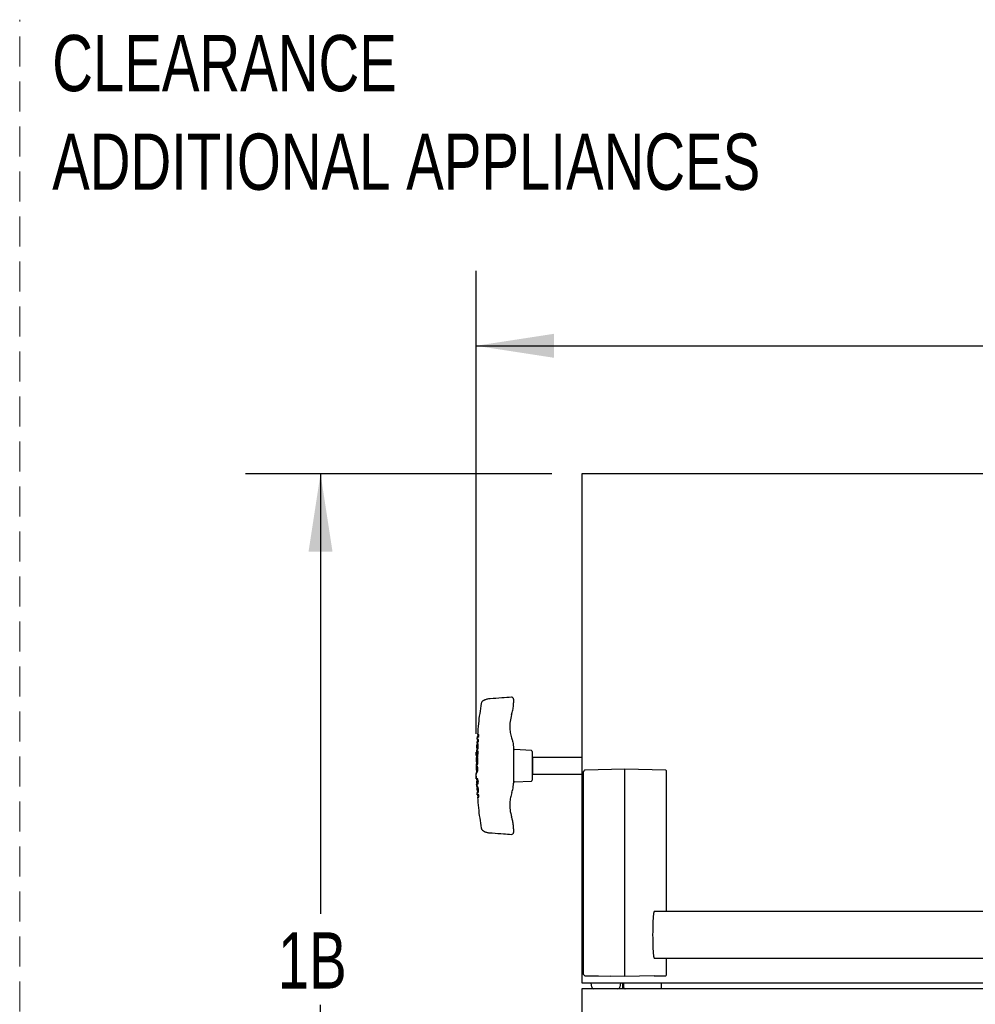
# Model space of a CAD drawing. Header units: inches. Extents: x 33 to 537, y 23 to 447.
# Tile 8 of 68: x 47 to 72, y 58 to 84. Entities that reach past the tile are written whole.
import ezdxf

# ---------------------------------------------------------------- set-up
doc = ezdxf.new("R2010")
doc.units = ezdxf.units.IN
doc.header["$LTSCALE"] = 16
doc.header["$MEASUREMENT"] = 0
doc.linetypes.add('HIDDEN', pattern=[0.075, 0.05, -0.025])
doc.layers.add('FORMAT', color=7, linetype='Continuous')
doc.styles.add('SLDTEXTSTYLE0', font='TXT', dxfattribs={"width": 0.75})
doc.dimstyles.new('SLDDIMSTYLE0', dxfattribs={"dimtxt": 1.5, "dimasz": 2.08, "dimexe": 0, "dimexo": 0.0625, "dimgap": 0.375, "dimtad": 0, "dimtih": 1, "dimtoh": 1, "dimdec": 0, "dimrnd": 1e-09, "dimzin": 12, "dimdsep": 46, "dimlunit": 5, "dimtxsty": 'SLDTEXTSTYLE0', "dimsah": 1, "dimcen": 0.09, "dimadec": 0, "dimazin": 3, "dimtfac": 1, "dimtdec": 0, "dimtofl": 0, "dimtmove": 0, "dimatfit": 3, "dimfxl": 0, "dimfrac": 2, "dimtolj": 1, "dimtzin": 12, "dimarcsym": 0})

# ---------------------------------------------------------------- blocks, each defined once
blk = doc.blocks.new('_D_3')
at = {"layer": 'FORMAT'}
for p, q in [((58.868, 64.885), (58.868, 77.232)), ((111.701, 61.509), (111.701, 77.232)), ((58.868, 75.232), (83.242, 75.232)), ((111.701, 75.232), (87.326, 75.232))]:
    blk.add_line(p, q, dxfattribs=at)
for points in [[(58.868, 75.232), (60.948, 74.912), (60.948, 75.552)], [(111.701, 75.232), (109.621, 75.552), (109.621, 74.912)]]:
    blk.add_solid(points, dxfattribs=at)
at = {"layer": 'FORMAT', "insert": (83.584, 75.954), "char_height": 1.5, "attachment_point": 1, "style": 'SLDTEXTSTYLE0'}
blk.add_mtext('15B', dxfattribs=at)
blk = doc.blocks.new('_D_5')
at = {"layer": 'FORMAT'}
for p, q in [((60.89, 71.82), (52.718, 71.82)), ((54.718, 71.82), (54.718, 60.081)), ((54.718, 45.917), (54.718, 57.656)), ((60.058, 45.917), (52.718, 45.917))]:
    blk.add_line(p, q, dxfattribs=at)
for points in [[(54.718, 71.82), (54.398, 69.74), (55.038, 69.74)], [(54.718, 45.917), (55.038, 47.997), (54.398, 47.997)]]:
    blk.add_solid(points, dxfattribs=at)
at = {"layer": 'FORMAT', "insert": (53.578, 59.589), "char_height": 1.5, "attachment_point": 1, "style": 'SLDTEXTSTYLE0'}
blk.add_mtext('1B', dxfattribs=at)
blk = doc.blocks.new('SW_NOTE_0_3')
at = {"layer": 'FORMAT', "color": 0, "char_height": 1.5, "attachment_point": 1, "style": 'SLDTEXTSTYLE0'}
for s, insert in [('CLEARANCE', (0, 1.934)), ('ADDITIONAL APPLIANCES', (0, -0.696))]:
    blk.add_mtext(s, dxfattribs=dict(at, insert=insert))

msp = doc.modelspace()

# ---------------------------------------------------------------- linework, layer by layer
at = {"color": 7, "linetype": 'Continuous', "lineweight": 25}
for p, q in [((62.44, 71.82), (61.69, 71.82)), ((61.69, 71.82), (61.69, 71.795)), ((61.69, 71.795), (61.69, 64.144)), ((106.44, 71.82), (62.44, 71.82)), ((59.107, 65.789), (59.094, 65.782)), ((59.867, 65.765), (59.867, 65.707)), ((58.912, 64.867), (58.908, 64.808)), ((58.94, 64.81), (58.944, 64.865)), ((58.89, 64.673), (58.887, 64.638)), ((58.896, 64.639), (58.892, 64.576)), ((58.896, 64.747), (58.895, 64.731)), ((58.902, 64.731), (58.898, 64.668)), ((58.899, 64.808), (58.909, 64.808)), ((58.899, 64.807), (58.9, 64.798)), ((58.901, 64.784), (58.903, 64.772)), ((58.902, 64.807), (58.909, 64.807)), ((58.91, 64.808), (58.909, 64.808)), ((58.909, 64.807), (58.91, 64.798)), ((58.932, 64.673), (58.935, 64.731)), ((58.872, 64.309), (58.874, 64.392)), ((58.874, 64.392), (58.875, 64.392)), ((58.876, 64.446), (58.889, 64.446)), ((58.879, 64.446), (58.878, 64.392)), ((58.882, 64.576), (58.895, 64.576)), ((58.889, 64.508), (58.886, 64.444)), ((58.891, 64.508), (58.901, 64.508)), ((58.895, 64.576), (58.905, 64.576)), ((58.899, 64.424), (58.895, 64.309)), ((58.92, 64.424), (58.899, 64.424)), ((58.909, 64.424), (58.905, 64.309)), ((58.906, 64.542), (58.916, 64.542)), ((58.915, 64.247), (58.92, 64.424)), ((60.344, 64.438), (59.891, 64.461)), ((60.367, 64.413), (60.367, 63.648)), ((58.873, 64.247), (58.87, 64.134)), ((58.895, 64.309), (58.872, 64.309)), ((58.878, 64.134), (58.877, 64.071)), ((58.881, 64.309), (58.88, 64.245)), ((58.893, 64.236), (58.892, 64.134)), ((58.892, 64.134), (58.902, 64.134)), ((58.915, 64.236), (58.893, 64.236)), ((58.895, 64.309), (58.905, 64.309)), ((58.903, 64.236), (58.902, 64.134)), ((58.913, 64.072), (58.915, 64.236)), ((60.377, 64.255), (60.367, 64.245)), ((61.69, 64.255), (60.377, 64.255)), ((60.377, 64.255), (60.377, 63.805)), ((61.69, 64.144), (61.69, 64.093)), ((61.69, 64.093), (61.69, 58.308)), ((58.869, 64.072), (58.868, 64.041)), ((58.868, 63.979), (58.88, 63.979)), ((58.869, 63.849), (58.882, 63.849)), ((58.872, 63.849), (58.874, 63.807)), ((58.877, 64.042), (58.878, 63.979)), ((58.878, 63.911), (58.879, 63.848)), ((58.88, 63.979), (58.89, 63.979)), ((58.881, 63.911), (58.891, 63.911)), ((58.893, 63.945), (58.903, 63.945)), ((60.367, 63.815), (60.377, 63.805)), ((61.726, 63.861), (61.726, 58.477)), ((62.839, 63.937), (61.773, 63.914)), ((63.931, 63.914), (62.839, 63.937)), ((62.839, 63.933), (62.839, 63.937)), ((62.839, 60.528), (62.839, 63.933)), ((63.95, 60.147), (63.95, 63.894)), ((58.873, 63.709), (58.874, 63.684)), ((58.875, 63.684), (58.874, 63.713)), ((58.879, 63.622), (58.88, 63.576)), ((58.884, 63.684), (58.886, 63.62)), ((58.888, 63.576), (58.89, 63.528)), ((58.92, 63.622), (58.918, 63.684)), ((58.923, 63.548), (58.921, 63.61)), ((59.891, 63.599), (60.344, 63.623)), ((60.377, 63.805), (61.69, 63.805)), ((58.882, 63.52), (58.883, 63.528)), ((58.883, 63.528), (58.886, 63.476)), ((58.883, 63.528), (58.893, 63.528)), ((58.886, 63.476), (58.884, 63.484)), ((58.886, 63.476), (58.896, 63.476)), ((58.887, 63.428), (58.89, 63.387)), ((58.893, 63.537), (58.923, 63.548)), ((58.896, 63.467), (58.893, 63.537)), ((58.893, 63.528), (58.896, 63.476)), ((58.893, 63.476), (58.896, 63.428)), ((58.893, 63.33), (58.903, 63.33)), ((58.893, 63.329), (58.895, 63.32)), ((58.893, 63.329), (58.903, 63.329)), ((58.928, 63.456), (58.896, 63.467)), ((58.898, 63.387), (58.902, 63.33)), ((58.898, 63.308), (58.902, 63.294)), ((58.905, 63.33), (58.903, 63.33)), ((58.903, 63.329), (58.905, 63.32)), ((58.931, 63.394), (58.928, 63.456)), ((58.935, 63.332), (58.932, 63.387)), ((58.9, 63.269), (58.901, 63.252)), ((58.908, 63.252), (58.912, 63.194)), ((58.944, 63.195), (58.94, 63.252)), ((59.867, 62.353), (59.867, 62.296)), ((59.867, 62.252), (59.867, 62.252)), ((62.839, 59.945), (62.839, 60.528)), ((105.259, 60.147), (63.621, 60.147)), ((62.839, 58.668), (62.839, 59.945)), ((63.621, 58.897), (105.259, 58.897)), ((63.95, 58.452), (63.95, 58.897)), ((62.839, 58.413), (62.839, 58.668)), ((61.69, 58.308), (61.69, 58.238)), ((62.839, 58.413), (62.46, 58.419)), ((63.621, 58.426), (62.839, 58.413)), ((63.621, 58.426), (63.931, 58.432)), ((61.69, 58.238), (62.44, 58.238)), ((107.19, 58.081), (61.69, 58.081)), ((61.69, 58.081), (61.69, 58.022)), ((61.956, 58.122), (61.935, 58.238)), ((62.44, 58.238), (106.44, 58.238)), ((62.723, 58.238), (62.702, 58.122)), ((62.775, 58.238), (62.775, 58.081)), ((62.813, 58.1), (62.813, 58.238)), ((62.813, 58.1), (62.813, 58.081)), ((62.813, 58.1), (62.817, 58.081)), ((63.813, 58.081), (63.813, 58.238)), ((61.69, 58.022), (61.69, 55.086))]:
    msp.add_line(p, q, dxfattribs=at)
at = {"color": 7, "linetype": 'Continuous', "lineweight": 25, "flags": 128}
for points in [[(61.732, 58.463), (61.733, 58.463), (61.758, 58.437)], [(61.772, 58.432), (61.889, 58.43), (61.971, 58.428), (62.134, 58.425), (62.46, 58.419)]]:
    msp.add_lwpolyline(points, dxfattribs=at)
at = {"color": 7, "linetype": 'Continuous', "lineweight": 25}
for centre, radius, start, end in [((59.817, 65.809), 0.05, 359.9958, 93.9776), ((59.892, 64.486), 0.025, 180, 267), ((60.342, 64.413), 0.025, 0, 87), ((61.746, 63.861), 0.02, 141.1875, 180), ((61.773, 63.894), 0.02, 91.2207, 141.1243), ((63.93, 63.894), 0.02, 0, 88.7793), ((59.892, 63.574), 0.025, 93, 180), ((60.342, 63.648), 0.025, 273, 0), ((59.817, 62.252), 0.05, 266.1773, 359.9985), ((61.746, 58.477), 0.02, 180, 225.0772), ((61.772, 58.452), 0.02, 225.0772, 268.9641), ((63.93, 58.452), 0.02, 271.0798, 0), ((62.005, 58.131), 0.05, 190, 270), ((62.653, 58.131), 0.05, 270, 350)]:
    msp.add_arc(centre, radius, start, end, dxfattribs=at)
msp.add_ellipse((63.627, 59.522), major_axis=(0, 0.63), ratio=0.074313, start_param=6.157114, end_param=9.55085, dxfattribs=at)
for points, knots in [([(59.007, 65.693), (58.978, 65.514), (58.934, 65.239), (58.913, 64.961), (58.906, 64.865)], [0, 0, 0, 0, 0.652176, 1, 1, 1, 1]), ([(59.074, 65.772), (59.071, 65.77), (59.062, 65.766), (59.06, 65.765), (59.058, 65.764), (59.058, 65.763), (59.057, 65.763), (59.055, 65.762), (59.051, 65.76), (59.043, 65.754), (59.029, 65.742), (59.016, 65.722), (59.007, 65.703), (59.007, 65.693), (59.007, 65.693)], [0, 0, 0, 0, 0.159679, 0.523623, 0.550237, 0.566534, 0.573002, 0.580081, 0.597359, 0.634994, 0.719409, 0.856966, 0.991826, 1, 1, 1, 1]), ([(59.107, 65.789), (59.098, 65.784), (59.079, 65.775), (59.066, 65.768), (59.06, 65.765), (59.06, 65.765), (59.06, 65.765)], [0, 0, 0, 0, 0.309564, 0.686355, 0.868503, 1, 1, 1, 1]), ([(59.231, 65.817), (59.219, 65.816), (59.192, 65.814), (59.152, 65.805), (59.124, 65.798), (59.109, 65.789), (59.105, 65.787)], [0, 0, 0, 0, 0.245352, 0.559093, 0.899817, 1, 1, 1, 1]), ([(59.814, 65.858), (59.728, 65.853), (59.537, 65.84), (59.343, 65.825), (59.235, 65.817), (59.231, 65.817)], [0, 0, 0, 0, 0.4395121, 0.9806156, 1, 1, 1, 1]), ([(59.817, 65.394), (59.829, 65.434), (59.852, 65.515), (59.866, 65.621), (59.867, 65.685), (59.867, 65.707)], [0, 0, 0, 0, 0.394349, 0.795194, 1, 1, 1, 1]), ([(59.867, 65.808), (59.867, 65.808), (59.867, 65.809), (59.867, 65.804), (59.867, 65.795), (59.867, 65.781), (59.867, 65.77), (59.867, 65.765)], [0, 0, 0, 0, 0.069327, 0.302059, 0.534471, 0.767245, 1, 1, 1, 1]), ([(59.817, 65.394), (59.801, 65.334), (59.767, 65.211), (59.763, 65.038), (59.782, 64.88), (59.81, 64.791), (59.824, 64.746)], [0, 0, 0, 0, 0.282154, 0.574646, 0.785231, 1, 1, 1, 1]), ([(58.944, 64.865), (58.933, 64.865), (58.909, 64.865), (58.905, 64.865), (58.902, 64.865)], [0, 0, 0, 0, 0.503556, 1, 1, 1, 1]), ([(58.898, 64.638), (58.89, 64.638), (58.882, 64.638), (58.886, 64.638), (58.886, 64.638)], [0, 0, 0, 0, 0.997042, 1, 1, 1, 1]), ([(58.888, 64.673), (58.89, 64.673), (58.895, 64.673), (58.919, 64.673), (58.932, 64.673)], [0, 0, 0, 0, 0.496267, 1, 1, 1, 1]), ([(58.895, 64.731), (58.895, 64.731), (58.895, 64.731), (58.895, 64.731), (58.895, 64.732)], [0, 0, 0, 0, 0.560174, 1, 1, 1, 1]), ([(58.896, 64.741), (58.896, 64.751), (58.896, 64.775), (58.924, 64.797), (58.94, 64.81)], [0, 0, 0, 0, 0.406069, 1, 1, 1, 1]), ([(58.935, 64.731), (58.92, 64.731), (58.895, 64.731), (58.896, 64.731), (58.896, 64.731)], [0, 0, 0, 0, 0.62042, 1, 1, 1, 1]), ([(58.927, 64.542), (58.927, 64.555), (58.927, 64.574), (58.924, 64.598), (58.92, 64.613), (58.914, 64.625), (58.907, 64.635), (58.902, 64.637), (58.898, 64.638)], [0, 0, 0, 0, 0.24877, 0.374572, 0.499686, 0.624779, 0.750311, 1, 1, 1, 1]), ([(58.899, 64.808), (58.899, 64.808), (58.899, 64.808), (58.899, 64.807), (58.899, 64.807)], [0, 0, 0, 0, 0.559837, 1, 1, 1, 1]), ([(58.909, 64.808), (58.909, 64.808), (58.909, 64.808), (58.909, 64.807), (58.909, 64.807)], [0, 0, 0, 0, 0.559655, 1, 1, 1, 1]), ([(59.824, 64.746), (59.833, 64.718), (59.859, 64.637), (59.864, 64.551), (59.867, 64.495)], [0, 0, 0, 0, 0.3405994, 1, 1, 1, 1]), ([(58.891, 64.508), (58.883, 64.508), (58.875, 64.508), (58.879, 64.508), (58.879, 64.508)], [0, 0, 0, 0, 0.998316, 1, 1, 1, 1]), ([(58.882, 64.576), (58.882, 64.564), (58.88, 64.541), (58.879, 64.518), (58.879, 64.506)], [0, 0, 0, 0, 0.50001, 1, 1, 1, 1]), ([(58.889, 64.446), (58.892, 64.447), (58.898, 64.448), (58.907, 64.459), (58.913, 64.47), (58.919, 64.485), (58.924, 64.509), (58.926, 64.529), (58.927, 64.542)], [0, 0, 0, 0, 0.24884, 0.374581, 0.500169, 0.625113, 0.749881, 1, 1, 1, 1]), ([(58.906, 64.542), (58.905, 64.536), (58.905, 64.528), (58.902, 64.519), (58.899, 64.512), (58.895, 64.508), (58.893, 64.508), (58.891, 64.508)], [0, 0, 0, 0, 0.249246, 0.374702, 0.499971, 0.749525, 1, 1, 1, 1]), ([(58.895, 64.576), (58.896, 64.576), (58.899, 64.575), (58.902, 64.572), (58.905, 64.565), (58.906, 64.555), (58.906, 64.547), (58.906, 64.542)], [0, 0, 0, 0, 0.250306, 0.499805, 0.624982, 0.750138, 1, 1, 1, 1]), ([(58.916, 64.542), (58.915, 64.536), (58.915, 64.528), (58.912, 64.519), (58.909, 64.512), (58.905, 64.508), (58.903, 64.508), (58.901, 64.508)], [0, 0, 0, 0, 0.249246, 0.374702, 0.499971, 0.749525, 1, 1, 1, 1]), ([(58.905, 64.576), (58.906, 64.576), (58.909, 64.575), (58.912, 64.572), (58.915, 64.565), (58.916, 64.555), (58.916, 64.547), (58.916, 64.542)], [0, 0, 0, 0, 0.2503072, 0.4997978, 0.624976, 0.7501364, 1, 1, 1, 1]), ([(59.867, 64.495), (59.867, 64.34), (59.867, 64.03), (59.867, 63.72), (59.867, 63.566)], [0, 0, 0, 0, 0.5, 1, 1, 1, 1]), ([(58.87, 64.247), (58.872, 64.247), (58.877, 64.247), (58.902, 64.247), (58.915, 64.247)], [0, 0, 0, 0, 0.49529, 1, 1, 1, 1]), ([(58.892, 64.134), (58.884, 64.134), (58.87, 64.134), (58.87, 64.134), (58.87, 64.134)], [0, 0, 0, 0, 0.603001, 1, 1, 1, 1]), ([(58.88, 64.041), (58.872, 64.041), (58.863, 64.041), (58.867, 64.041), (58.867, 64.041)], [0, 0, 0, 0, 0.99802, 1, 1, 1, 1]), ([(58.881, 63.911), (58.872, 63.911), (58.864, 63.911), (58.868, 63.911), (58.868, 63.911)], [0, 0, 0, 0, 0.998265, 1, 1, 1, 1]), ([(58.868, 64.072), (58.87, 64.072), (58.875, 64.072), (58.9, 64.072), (58.913, 64.072)], [0, 0, 0, 0, 0.496127, 1, 1, 1, 1]), ([(58.868, 63.98), (58.868, 63.968), (58.868, 63.945), (58.868, 63.922), (58.868, 63.911)], [0, 0, 0, 0, 0.499997, 1, 1, 1, 1]), ([(58.874, 63.713), (58.873, 63.728), (58.873, 63.751), (58.871, 63.781), (58.87, 63.801), (58.87, 63.815), (58.87, 63.823), (58.872, 63.824), (58.873, 63.825)], [0, 0, 0, 0, 0.297057, 0.447386, 0.597596, 0.746781, 0.896856, 1, 1, 1, 1]), ([(58.915, 63.945), (58.915, 63.958), (58.914, 63.978), (58.909, 64.002), (58.904, 64.017), (58.898, 64.028), (58.889, 64.039), (58.884, 64.04), (58.88, 64.041)], [0, 0, 0, 0, 0.248788, 0.374556, 0.499658, 0.624779, 0.750212, 1, 1, 1, 1]), ([(58.88, 63.979), (58.882, 63.979), (58.884, 63.979), (58.888, 63.975), (58.891, 63.968), (58.893, 63.959), (58.893, 63.951), (58.893, 63.945)], [0, 0, 0, 0, 0.2502849, 0.4997759, 0.6250047, 0.7502466, 1, 1, 1, 1]), ([(58.893, 63.945), (58.893, 63.94), (58.893, 63.932), (58.892, 63.922), (58.889, 63.915), (58.885, 63.912), (58.882, 63.911), (58.881, 63.911)], [0, 0, 0, 0, 0.2493755, 0.3748697, 0.5001449, 0.7496232, 1, 1, 1, 1]), ([(58.882, 63.849), (58.886, 63.85), (58.891, 63.852), (58.899, 63.862), (58.905, 63.874), (58.91, 63.889), (58.914, 63.913), (58.915, 63.932), (58.915, 63.945)], [0, 0, 0, 0, 0.248793, 0.374535, 0.500091, 0.62498, 0.749773, 1, 1, 1, 1]), ([(58.89, 63.979), (58.892, 63.979), (58.894, 63.979), (58.898, 63.975), (58.901, 63.968), (58.903, 63.959), (58.903, 63.951), (58.903, 63.945)], [0, 0, 0, 0, 0.2502768, 0.4997795, 0.625009, 0.7502452, 1, 1, 1, 1]), ([(58.903, 63.945), (58.903, 63.94), (58.903, 63.932), (58.902, 63.922), (58.899, 63.915), (58.895, 63.912), (58.892, 63.911), (58.891, 63.911)], [0, 0, 0, 0, 0.2493745, 0.374869, 0.5001533, 0.7496321, 1, 1, 1, 1]), ([(61.758, 63.907), (61.757, 63.906), (61.748, 63.894), (61.739, 63.883), (61.731, 63.873)], [0, 0, 0, 0, 0.118063, 1, 1, 1, 1]), ([(58.872, 63.751), (58.872, 63.749), (58.872, 63.744), (58.872, 63.729), (58.873, 63.717), (58.873, 63.709)], [0, 0, 0, 0, 0.170703, 0.448509, 1, 1, 1, 1]), ([(58.918, 63.684), (58.908, 63.684), (58.887, 63.684), (58.879, 63.684), (58.875, 63.684)], [0, 0, 0, 0, 0.499999, 1, 1, 1, 1]), ([(58.876, 63.622), (58.878, 63.622), (58.883, 63.622), (58.908, 63.622), (58.92, 63.622)], [0, 0, 0, 0, 0.495607, 1, 1, 1, 1]), ([(58.921, 63.61), (58.909, 63.605), (58.885, 63.594), (58.873, 63.577), (58.884, 63.566), (58.889, 63.561)], [0, 0, 0, 0, 0.354464, 0.705761, 1, 1, 1, 1]), ([(58.931, 63.61), (58.918, 63.605), (58.894, 63.594), (58.89, 63.582), (58.888, 63.576)], [0, 0, 0, 0, 0.502589, 1, 1, 1, 1]), ([(59.824, 63.315), (59.84, 63.368), (59.864, 63.451), (59.866, 63.536), (59.867, 63.566)], [0, 0, 0, 0, 0.653163, 1, 1, 1, 1]), ([(58.88, 63.52), (58.881, 63.514), (58.881, 63.502), (58.882, 63.49), (58.882, 63.483)], [0, 0, 0, 0, 0.491545, 1, 1, 1, 1]), ([(58.895, 63.443), (58.89, 63.438), (58.881, 63.427), (58.895, 63.41), (58.919, 63.399), (58.931, 63.394)], [0, 0, 0, 0, 0.29969, 0.648153, 1, 1, 1, 1]), ([(58.932, 63.387), (58.919, 63.387), (58.895, 63.387), (58.89, 63.387), (58.888, 63.387)], [0, 0, 0, 0, 0.523035, 1, 1, 1, 1]), ([(58.896, 63.428), (58.896, 63.428), (58.892, 63.422), (58.906, 63.41), (58.93, 63.399), (58.941, 63.394)], [0, 0, 0, 0, 0.002139, 0.498662, 1, 1, 1, 1]), ([(58.893, 63.33), (58.893, 63.33), (58.893, 63.33), (58.893, 63.329), (58.893, 63.329)], [0, 0, 0, 0, 0.560033, 1, 1, 1, 1]), ([(58.9, 63.253), (58.898, 63.267), (58.893, 63.294), (58.921, 63.319), (58.935, 63.332)], [0, 0, 0, 0, 0.497795, 1, 1, 1, 1]), ([(58.903, 63.33), (58.903, 63.33), (58.903, 63.33), (58.903, 63.329), (58.903, 63.329)], [0, 0, 0, 0, 0.5598669, 1, 1, 1, 1]), ([(59.824, 63.315), (59.81, 63.27), (59.783, 63.181), (59.764, 63.026), (59.767, 62.851), (59.8, 62.729), (59.817, 62.667)], [0, 0, 0, 0, 0.210579, 0.425354, 0.707514, 1, 1, 1, 1]), ([(58.901, 63.252), (58.901, 63.253), (58.9, 63.253), (58.9, 63.253), (58.9, 63.253)], [0, 0, 0, 0, 0.559725, 1, 1, 1, 1]), ([(58.94, 63.252), (58.925, 63.252), (58.9, 63.252), (58.902, 63.252), (58.902, 63.252)], [0, 0, 0, 0, 0.620517, 1, 1, 1, 1]), ([(58.902, 63.195), (58.905, 63.195), (58.909, 63.195), (58.933, 63.195), (58.944, 63.195)], [0, 0, 0, 0, 0.495997, 1, 1, 1, 1]), ([(58.906, 63.196), (58.913, 63.099), (58.934, 62.821), (58.978, 62.546), (59.007, 62.367)], [0, 0, 0, 0, 0.347186, 1, 1, 1, 1]), ([(59.867, 62.353), (59.866, 62.392), (59.863, 62.469), (59.845, 62.574), (59.825, 62.639), (59.817, 62.667)], [0, 0, 0, 0, 0.362706, 0.730422, 1, 1, 1, 1]), ([(59.007, 62.366), (59.009, 62.358), (59.013, 62.345), (59.023, 62.327), (59.034, 62.315), (59.043, 62.306), (59.051, 62.301), (59.055, 62.298), (59.057, 62.298), (59.057, 62.297), (59.058, 62.297), (59.058, 62.297), (59.059, 62.297), (59.06, 62.296), (59.067, 62.292), (59.083, 62.283), (59.1, 62.275), (59.107, 62.272)], [0, 0, 0, 0, 0.07289, 0.137167, 0.190548, 0.232263, 0.261335, 0.275607, 0.279797, 0.282741, 0.286228, 0.292243, 0.306967, 0.370951, 0.603288, 0.855291, 1, 1, 1, 1]), ([(59.105, 62.273), (59.108, 62.271), (59.12, 62.265), (59.144, 62.257), (59.181, 62.249), (59.212, 62.244), (59.229, 62.244), (59.231, 62.244)], [0, 0, 0, 0, 0.078602, 0.344561, 0.655097, 0.952009, 1, 1, 1, 1]), ([(59.231, 62.243), (59.254, 62.242), (59.378, 62.232), (59.573, 62.218), (59.744, 62.207), (59.814, 62.202)], [0, 0, 0, 0, 0.121468, 0.641955, 1, 1, 1, 1]), ([(59.867, 62.296), (59.867, 62.294), (59.867, 62.287), (59.867, 62.275), (59.867, 62.262), (59.867, 62.254), (59.867, 62.251), (59.867, 62.252), (59.867, 62.252)], [0, 0, 0, 0, 0.062392, 0.294875, 0.527944, 0.762239, 0.99751, 1, 1, 1, 1]), ([(62.849, 58.081), (62.848, 58.082), (62.837, 58.089), (62.822, 58.094), (62.814, 58.098), (62.813, 58.099), (62.813, 58.1)], [0, 0, 0, 0, 0.065385, 0.4773471, 0.8893326, 1, 1, 1, 1]), ([(62.823, 58.094), (62.828, 58.092), (62.835, 58.088), (62.842, 58.082), (62.844, 58.081)], [0, 0, 0, 0, 0.712294, 1, 1, 1, 1])]:
    msp.add_open_spline(points, degree=3, knots=knots, dxfattribs=at)
at = {"layer": 'FORMAT', "linetype": 'HIDDEN', "lineweight": 18}
msp.add_line((46.69, 56.281), (46.69, 83.929), dxfattribs=at)
at = {"layer": 'FORMAT', "lineweight": 18}
msp.add_line((58.868, 64.085), (58.868, 63.979), dxfattribs=at)

# ---------------------------------------------------------------- block references
at = {"layer": 'FORMAT'}
msp.add_blockref('SW_NOTE_0_3', (47.558, 81.588), dxfattribs=at)

# ---------------------------------------------------------------- dimensions: what is measured, and where the dimension line sits
dim = msp.add_linear_dim(base=(111.701, 75.232), p1=(58.868, 64.085), p2=(111.701, 60.709), text='15B', dimstyle='SLDDIMSTYLE0', dxfattribs=at)
dim.commit()
dim.dimension.update_dxf_attribs({"geometry": '_D_3', "text_midpoint": (85.284, 75.232), "dimtype": 160})
dim = msp.add_linear_dim(base=(54.718, 45.917), p1=(61.69, 71.82), p2=(60.858, 45.917), angle=90, text='1B', dimstyle='SLDDIMSTYLE0', dxfattribs=at)
dim.commit()
dim.dimension.update_dxf_attribs({"geometry": '_D_5', "text_midpoint": (54.718, 58.868), "dimtype": 160})

doc.saveas('drawing.dxf')
